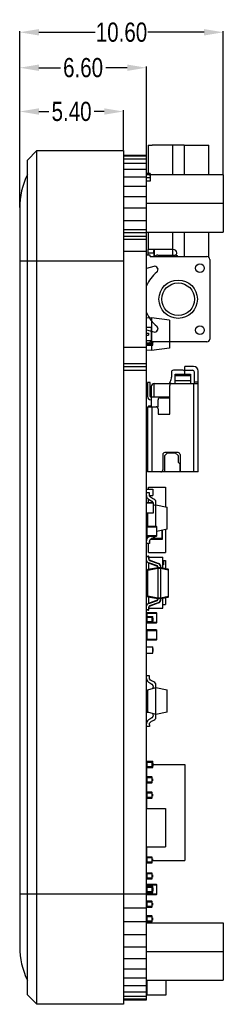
# Model space of a CAD drawing. Header units: inches. Extents: x -16 to 86, y -28 to 28.
# Tile 2 of 35: x 30 to 41, y -25 to 26. Entities that reach past the tile are written whole.
import ezdxf

# ---------------------------------------------------------------- set-up
doc = ezdxf.new("R2010")
doc.units = ezdxf.units.IN
doc.header["$LTSCALE"] = 1.21
doc.header["$MEASUREMENT"] = 0
doc.header["$PDMODE"] = 3
doc.header["$PDSIZE"] = 0.3125
doc.layers.get('0').update_dxf_attribs({"linetype": 'CONTINUOUS'})
doc.layers.get('Defpoints').update_dxf_attribs({"linetype": 'CONTINUOUS'})
doc.layers.add('Dim', color=3, linetype='CONTINUOUS', lineweight=25)
doc.styles.get("Standard").update_dxf_attribs({"font": 'txt', "width": 0.8})
doc.dimstyles.get("Standard").update_dxf_attribs({"dimtxt": 0.15625, "dimasz": 0.1875, "dimexe": 0.125, "dimexo": 0.0625, "dimgap": 0.09, "dimtad": 0, "dimtih": 1, "dimtoh": 1, "dimzin": 4, "dimdsep": 46, "dimtxsty": 'STANDARD', "dimblk": '_FILLED', "dimblk1": '_FILLED', "dimblk2": '_FILLED', "dimcen": 0.09, "dimazin": 1, "dimtp": 0.01, "dimtm": 0.01, "dimtfac": 1, "dimtofl": 0, "dimtmove": 0, "dimatfit": 3, "dimldrblk": '_FILLED', "dimfxl": 1, "dimtolj": 1, "dimtzin": 4, "dimarcsym": 0})

# ---------------------------------------------------------------- blocks, each defined once
blk = doc.blocks.new('_FILLED')
at = {"color": 0, "linetype": 'ByBlock'}
blk.add_solid([(0, 0), (-1, 0.167), (-1, -0.167)], dxfattribs=at)
blk = doc.blocks.new('*D53')
at = {"layer": 'Defpoints', "color": 0}
for p in [(30.122, 21.699), (35.522, 19.667), (30.122, 16.667)]:
    blk.add_point(p, dxfattribs=at)
at = {"layer": 'Dim', "color": 0, "lineweight": -2}
for p, q in [((30.122, 16.699), (30.122, 21.761)), ((31.122, 21.699), (31.644, 21.699)), ((34.522, 21.699), (34.001, 21.699)), ((35.522, 19.699), (35.522, 21.761))]:
    blk.add_line(p, q, dxfattribs=at)
at = {"layer": 'Dim', "color": 0, "lineweight": -2, "rotation": 180}
blk.add_blockref('_FILLED', (30.122, 21.699), dxfattribs=at)
at = {"layer": 'Dim', "color": 0, "lineweight": -2}
blk.add_blockref('_FILLED', (35.522, 21.699), dxfattribs=at)
at = {"layer": 'Dim', "color": 0, "insert": (32.822, 21.699), "char_height": 1, "attachment_point": 5}
blk.add_mtext('\\A1;5.40', dxfattribs=at)
blk = doc.blocks.new('*D54')
at = {"layer": 'Defpoints', "color": 0}
for p in [(30.122, 23.981), (36.722, 19.372), (30.122, 16.667)]:
    blk.add_point(p, dxfattribs=at)
at = {"layer": 'Dim', "color": 0, "lineweight": -2}
for p, q in [((30.122, 16.699), (30.122, 24.044)), ((31.122, 23.981), (32.244, 23.981)), ((35.722, 23.981), (34.601, 23.981)), ((36.722, 19.403), (36.722, 24.044))]:
    blk.add_line(p, q, dxfattribs=at)
at = {"layer": 'Dim', "color": 0, "lineweight": -2, "rotation": 180}
blk.add_blockref('_FILLED', (30.122, 23.981), dxfattribs=at)
at = {"layer": 'Dim', "color": 0, "lineweight": -2}
blk.add_blockref('_FILLED', (36.722, 23.981), dxfattribs=at)
at = {"layer": 'Dim', "color": 0, "insert": (33.422, 23.981), "char_height": 1, "attachment_point": 5}
blk.add_mtext('\\A1;6.60', dxfattribs=at)
blk = doc.blocks.new('*D55')
at = {"layer": 'Defpoints', "color": 0}
for p in [(30.122, 25.828), (40.722, 18.417), (30.122, 16.699)]:
    blk.add_point(p, dxfattribs=at)
at = {"layer": 'Dim', "color": 0, "lineweight": -2}
for p, q in [((30.122, 16.73), (30.122, 25.891)), ((31.122, 25.828), (34.044, 25.828)), ((39.722, 25.828), (36.801, 25.828)), ((40.722, 18.449), (40.722, 25.891))]:
    blk.add_line(p, q, dxfattribs=at)
at = {"layer": 'Dim', "color": 0, "lineweight": -2, "rotation": 180}
blk.add_blockref('_FILLED', (30.122, 25.828), dxfattribs=at)
at = {"layer": 'Dim', "color": 0, "lineweight": -2}
blk.add_blockref('_FILLED', (40.722, 25.828), dxfattribs=at)
at = {"layer": 'Dim', "color": 0, "insert": (35.422, 25.828), "char_height": 1, "attachment_point": 5}
blk.add_mtext('\\A1;10.60', dxfattribs=at)

msp = doc.modelspace()

# ---------------------------------------------------------------- linework, layer by layer
at = {"color": 7, "linetype": 'Continuous'}
for p, q in [((30.522, 19.167), (31.022, 19.667)), ((31.022, -24.833), (31.022, 19.667)), ((31.022, 19.667), (35.522, 19.667)), ((35.522, 19.667), (35.522, -24.833)), ((30.522, -24.333), (30.522, 19.167)), ((35.522, 19.429), (36.722, 19.429)), ((35.522, 19.382), (36.722, 19.382)), ((35.522, 19.241), (36.722, 19.241)), ((35.522, 19.01), (36.722, 19.01)), ((36.722, -24.594), (36.722, 19.429)), ((35.522, 18.691), (36.722, 18.691)), ((35.522, 18.29), (36.722, 18.29)), ((35.522, 17.815), (36.722, 17.815)), ((35.522, 17.273), (36.722, 17.273)), ((30.122, 16.667), (30.122, -21.833)), ((35.522, 16.673), (36.722, 16.673)), ((35.522, 16.027), (36.722, 16.027)), ((35.522, 15.549), (36.722, 15.549)), ((35.522, 15.4), (36.722, 15.4)), ((35.522, 15.205), (36.722, 15.205)), ((35.522, 15.046), (36.722, 15.046)), ((35.522, 14.417), (36.722, 14.417)), ((30.122, 13.917), (35.522, 13.917)), ((35.522, 9.417), (36.722, 9.417)), ((35.522, 8.571), (36.722, 8.571)), ((35.522, 8.405), (36.722, 8.405)), ((35.522, 8.21), (36.722, 8.21)), ((30.122, -19.083), (36.722, -19.083)), ((35.522, -19.802), (36.722, -19.802)), ((35.522, -20.509), (36.722, -20.509)), ((35.522, -21.192), (36.722, -21.192)), ((35.522, -21.839), (36.722, -21.839)), ((35.522, -22.438), (36.722, -22.438)), ((35.522, -22.98), (36.722, -22.98)), ((35.522, -23.455), (36.722, -23.455)), ((36.742, -23.583), (36.742, -24.333)), ((37.742, -24.333), (37.742, -23.583)), ((35.522, -23.856), (36.722, -23.856)), ((30.522, -24.333), (31.022, -24.833)), ((35.522, -24.175), (36.722, -24.175)), ((35.522, -24.407), (36.722, -24.407)), ((35.522, -24.547), (36.722, -24.547)), ((35.522, -24.583), (36.722, -24.583)), ((35.522, -24.594), (36.722, -24.594)), ((36.742, -24.333), (37.742, -24.333)), ((35.522, -24.833), (31.022, -24.833))]:
    msp.add_line(p, q, dxfattribs=at)
at = {"color": 6, "linetype": 'Continuous'}
for p, q in [((36.812, 19.941), (36.812, 18.417)), ((36.812, 19.941), (37.012, 19.941)), ((38.692, 19.941), (37.012, 19.941)), ((38.092, 18.417), (38.092, 19.941)), ((38.692, 19.941), (38.692, 18.417)), ((38.692, 19.941), (39.772, 19.941)), ((39.772, 19.941), (39.972, 19.941)), ((39.972, 18.417), (39.972, 19.941)), ((36.922, 18.467), (36.722, 18.467)), ((36.722, 18.417), (40.722, 18.417)), ((36.722, 18.267), (36.922, 18.267)), ((36.922, 18.067), (36.722, 18.067)), ((36.902, 18.407), (36.902, 18.327)), ((36.902, 18.407), (36.922, 18.407)), ((36.902, 18.327), (36.922, 18.327)), ((36.922, 18.467), (36.922, 18.067)), ((40.722, 18.417), (40.722, 15.417)), ((36.722, 16.917), (40.722, 16.917)), ((36.722, 15.417), (40.722, 15.417)), ((36.812, 15.417), (36.812, 14.511)), ((38.092, 14.211), (38.092, 15.417)), ((38.692, 15.417), (38.692, 14.142)), ((39.972, 14.103), (39.972, 15.417)), ((38.112, 14.511), (36.828, 14.511)), ((37.132, 14.142), (37.132, 14.511)), ((36.922, 14.217), (36.722, 14.217)), ((36.812, 14.217), (36.812, 14.311)), ((37.112, 14.311), (36.812, 14.311)), ((36.922, 14.142), (36.922, 14.217)), ((36.922, 14.142), (39.872, 14.142)), ((37.112, 14.219), (37.102, 14.163)), ((37.102, 14.163), (37.102, 14.142)), ((37.112, 14.311), (37.112, 14.21)), ((37.312, 14.211), (38.212, 14.211)), ((40.022, 13.992), (40.022, 9.842)), ((37.099, 13.626), (36.722, 13.512)), ((36.982, 10.941), (36.722, 10.928)), ((36.982, 10.941), (36.982, 9.241)), ((37.922, 10.826), (36.982, 10.941)), ((37.917, 10.826), (37.917, 9.356)), ((37.922, 10.826), (37.917, 10.826)), ((37.922, 10.826), (37.922, 10.159)), ((36.712, 10.441), (36.712, 9.741)), ((36.972, 10.441), (36.712, 10.441)), ((36.722, 10.323), (37.099, 10.209)), ((36.972, 10.441), (36.972, 9.741)), ((36.722, 10.141), (36.822, 10.141)), ((36.722, 10.041), (36.822, 10.041)), ((36.822, 10.141), (36.822, 10.041)), ((37.922, 10.216), (37.917, 10.216)), ((37.922, 10.212), (37.917, 10.212)), ((37.922, 10.174), (37.917, 10.174)), ((37.922, 10.171), (37.917, 10.171)), ((37.922, 10.17), (37.917, 10.17)), ((37.922, 10.16), (37.917, 10.16)), ((37.922, 10.159), (37.917, 10.159)), ((37.917, 10.158), (37.922, 10.158)), ((37.922, 10.154), (37.917, 10.154)), ((37.922, 10.151), (37.917, 10.151)), ((37.917, 10.144), (37.922, 10.144)), ((37.917, 10.142), (37.922, 10.142)), ((37.922, 10.14), (37.917, 10.14)), ((37.922, 10.139), (37.917, 10.139)), ((37.917, 10.133), (37.922, 10.133)), ((37.917, 10.133), (37.922, 10.133)), ((37.922, 10.131), (37.917, 10.131)), ((37.922, 10.123), (37.917, 10.123)), ((37.917, 10.122), (37.922, 10.122)), ((37.922, 10.118), (37.917, 10.118)), ((37.922, 10.104), (37.917, 10.104)), ((37.917, 10.103), (37.922, 10.103)), ((37.917, 10.096), (37.922, 10.096)), ((37.922, 10.094), (37.917, 10.094)), ((37.917, 10.091), (37.922, 10.091)), ((37.922, 10.091), (37.917, 10.091)), ((37.922, 10.09), (37.917, 10.09)), ((37.922, 10.09), (37.917, 10.09)), ((37.917, 10.088), (37.922, 10.088)), ((37.922, 10.079), (37.917, 10.079)), ((37.917, 10.075), (37.922, 10.075)), ((37.917, 10.07), (37.922, 10.07)), ((37.922, 10.069), (37.917, 10.069)), ((37.922, 10.055), (37.917, 10.055)), ((37.917, 10.05), (37.922, 10.05)), ((37.922, 10.043), (37.917, 10.043)), ((37.917, 10.034), (37.922, 10.034)), ((37.917, 10.025), (37.922, 10.025)), ((37.922, 10.025), (37.917, 10.025)), ((37.917, 10.022), (37.922, 10.022)), ((37.917, 10.014), (37.922, 10.014)), ((37.917, 10.007), (37.922, 10.007)), ((37.922, 9.97), (37.917, 9.97)), ((37.917, 9.966), (37.922, 9.966)), ((37.922, 10.159), (37.922, 10.022)), ((37.922, 10.022), (37.922, 9.357)), ((36.972, 9.741), (36.712, 9.741)), ((36.922, 9.617), (36.722, 9.617)), ((37.027, 9.612), (36.722, 9.612)), ((37.027, 9.582), (36.722, 9.582)), ((36.722, 9.516), (37.047, 9.516)), ((36.981, 9.241), (36.722, 9.255)), ((36.747, 9.552), (36.747, 9.541)), ((36.747, 9.541), (37.022, 9.541)), ((36.753, 9.551), (36.753, 9.617)), ((36.753, 9.551), (36.997, 9.551)), ((36.922, 9.617), (36.922, 9.692)), ((39.872, 9.692), (36.922, 9.692)), ((37.922, 9.357), (36.981, 9.241)), ((36.997, 9.692), (36.997, 9.551)), ((37.022, 9.565), (37.022, 9.541)), ((37.047, 9.566), (37.023, 9.566)), ((37.027, 9.582), (37.027, 9.692)), ((37.027, 9.675), (37.03, 9.675)), ((37.047, 9.616), (37.027, 9.616)), ((37.03, 9.692), (37.03, 9.675)), ((37.047, 9.516), (37.047, 9.692)), ((37.047, 9.652), (37.057, 9.652)), ((37.057, 9.692), (37.057, 9.652)), ((38.622, 8.217), (38.122, 8.217)), ((38.722, 8.217), (38.722, 8.417)), ((39.172, 8.417), (38.722, 8.417)), ((38.722, 8.217), (39.122, 8.217)), ((38.022, 8.117), (38.022, 7.857)), ((38.222, 7.517), (38.222, 8.017)), ((38.222, 8.017), (39.022, 8.017)), ((38.222, 7.932), (39.022, 7.932)), ((38.722, 8.017), (38.722, 8.117)), ((39.022, 8.017), (39.022, 7.517)), ((39.222, 7.517), (39.222, 8.117)), ((39.422, 2.917), (39.422, 8.167)), ((36.772, 7.567), (36.772, 6.847)), ((36.922, 7.567), (36.772, 7.567)), ((36.922, 6.847), (36.922, 7.567)), ((36.972, 7.367), (36.972, 6.307)), ((37.122, 6.817), (37.122, 7.517)), ((37.122, 7.517), (39.422, 7.517)), ((37.959, 7.614), (37.906, 7.517)), ((37.934, 5.917), (37.934, 7.417)), ((39.022, 7.657), (38.222, 7.657)), ((39.172, 7.517), (39.172, 2.917)), ((39.222, 7.617), (39.422, 7.617)), ((37.934, 6.817), (36.952, 6.817)), ((37.324, 6.307), (37.324, 6.68)), ((37.424, 6.777), (37.834, 6.777)), ((37.92, 6.731), (37.934, 6.731)), ((36.772, 6.307), (36.772, 2.917)), ((36.772, 6.307), (37.324, 6.307)), ((36.822, 6.367), (36.822, 6.307)), ((36.822, 6.367), (36.972, 6.367)), ((36.952, 6.667), (36.972, 6.667)), ((37.022, 2.917), (37.022, 6.307)), ((37.324, 6.207), (37.324, 5.917)), ((37.324, 5.917), (37.934, 5.917)), ((37.574, 3.819), (37.574, 3.017)), ((37.822, 3.917), (37.672, 3.767)), ((37.672, 2.917), (37.672, 3.767)), ((38.374, 3.919), (37.674, 3.919)), ((37.822, 3.917), (38.222, 3.917)), ((38.372, 3.767), (38.222, 3.917)), ((38.372, 3.767), (38.372, 3.417)), ((38.474, 3.819), (38.474, 2.917)), ((38.472, 3.317), (38.372, 3.417)), ((38.472, 2.917), (38.472, 3.317)), ((38.472, 2.917), (36.772, 2.917)), ((39.422, 2.917), (38.474, 2.917)), ((36.822, 2.008), (36.822, 2.117)), ((36.822, 2.117), (37.722, 2.117)), ((37.722, 2.117), (37.722, 1.095)), ((36.722, 2.008), (37.047, 2.008)), ((36.872, 1.821), (36.722, 1.821)), ((36.872, 1.738), (36.872, 1.821)), ((36.879, 1.678), (37.047, 1.678)), ((37.047, 2.008), (37.047, 1.678)), ((37.047, 1.927), (37.057, 1.927)), ((37.047, 1.848), (37.057, 1.848)), ((37.047, 1.77), (37.057, 1.77)), ((37.057, 1.927), (37.057, 1.77)), ((37.072, 1.302), (36.722, 1.302)), ((36.822, 1.302), (36.822, 1.492)), ((37.073, 1.29), (37.072, 1.302)), ((37.073, 1.29), (37.085, 1.289)), ((37.085, 0.789), (37.085, 1.289)), ((37.205, 1.201), (37.085, 1.165)), ((37.205, 0.078), (37.205, 1.201)), ((37.205, 1.201), (37.218, 1.201)), ((37.218, 0.078), (37.218, 1.315)), ((37.218, 1.201), (37.802, 1.078)), ((37.802, -0.075), (37.802, 1.078)), ((36.722, 0.777), (37.072, 0.777)), ((36.802, 0.078), (36.802, 0.777)), ((37.072, 0.777), (37.073, 0.789)), ((37.085, 0.789), (37.073, 0.789)), ((36.722, 0.472), (36.802, 0.472)), ((36.722, 0.372), (36.747, 0.372)), ((36.738, 0.197), (36.738, -0.563)), ((36.738, 0.197), (36.802, 0.197)), ((36.738, 0.058), (37.258, 0.058)), ((36.747, 0.447), (36.747, 0.219)), ((36.747, 0.447), (36.802, 0.447)), ((36.758, -0.442), (36.758, 0.078)), ((37.238, 0.078), (36.758, 0.078)), ((36.768, 0.078), (36.768, 0.227)), ((36.802, 0.227), (36.768, 0.227)), ((37.238, 0.078), (37.238, -0.442)), ((37.258, -0.422), (37.258, 0.058)), ((36.722, -0.108), (36.738, -0.108)), ((36.722, -0.208), (36.738, -0.208)), ((37.258, -0.422), (36.738, -0.422)), ((36.758, -0.442), (37.238, -0.442)), ((36.768, -0.541), (36.768, -0.442)), ((37.802, -0.075), (37.258, -0.19)), ((37.528, -0.133), (37.528, -0.593)), ((37.558, -0.563), (37.558, -0.127)), ((37.722, -0.092), (37.722, -1.283)), ((36.872, -0.819), (36.722, -0.819)), ((36.752, -0.563), (36.738, -0.563)), ((36.822, -1.283), (36.822, -0.819)), ((36.872, -0.735), (36.872, -0.819)), ((36.926, -0.593), (37.528, -0.593)), ((37.558, -0.563), (36.967, -0.563)), ((36.832, -1.479), (36.722, -1.485)), ((36.722, -1.495), (36.843, -1.489)), ((36.822, -1.283), (37.722, -1.283)), ((36.832, -1.479), (36.841, -1.639)), ((36.851, -1.638), (36.843, -1.489)), ((36.845, -1.533), (37.582, -1.533)), ((37.582, -2.104), (37.582, -1.533)), ((36.822, -1.822), (36.822, -2.171)), ((36.835, -1.828), (36.839, -1.819)), ((36.835, -1.828), (37.286, -1.992)), ((37.29, -1.983), (36.839, -1.819)), ((36.851, -1.638), (36.841, -1.639)), ((36.883, -1.696), (36.887, -1.687)), ((36.883, -1.696), (37.334, -1.86)), ((37.337, -1.851), (36.887, -1.687)), ((37.29, -1.983), (37.286, -1.992)), ((37.322, -2.044), (37.322, -2.083)), ((37.322, -2.044), (37.332, -2.044)), ((37.332, -2.083), (37.332, -2.044)), ((37.337, -1.851), (37.334, -1.86)), ((37.462, -2.044), (37.462, -2.083)), ((37.462, -2.044), (37.472, -2.044)), ((37.472, -2.083), (37.472, -2.044)), ((37.582, -1.703), (37.722, -1.703)), ((37.602, -1.733), (37.582, -1.733)), ((37.602, -1.933), (37.582, -1.933)), ((37.602, -1.733), (37.602, -1.933)), ((37.722, -1.703), (37.722, -2.131)), ((36.772, -2.201), (36.772, -3.565)), ((36.772, -2.201), (36.793, -2.201)), ((37.322, -2.083), (36.793, -2.176)), ((36.793, -2.201), (37.322, -2.107)), ((36.793, -2.201), (36.793, -2.176)), ((36.793, -3.565), (36.793, -2.201)), ((37.472, -2.083), (37.322, -2.083)), ((37.322, -2.107), (37.322, -2.083)), ((37.322, -2.108), (37.322, -3.658)), ((37.322, -2.108), (37.472, -2.108)), ((37.852, -2.157), (37.472, -2.083)), ((37.472, -2.107), (37.472, -2.083)), ((37.472, -2.107), (37.852, -2.181)), ((37.472, -3.658), (37.472, -2.108)), ((37.852, -2.157), (37.852, -2.181)), ((37.852, -2.181), (37.852, -3.584)), ((37.852, -2.181), (37.872, -2.181)), ((37.872, -3.584), (37.872, -2.181)), ((36.793, -3.565), (36.772, -3.565)), ((37.322, -3.658), (36.793, -3.565)), ((36.793, -3.589), (36.793, -3.565)), ((36.793, -3.589), (37.322, -3.683)), ((37.852, -3.584), (37.472, -3.658)), ((37.872, -3.584), (37.852, -3.584)), ((37.852, -3.584), (37.852, -3.609)), ((36.723, -4.003), (36.745, -4.003)), ((36.822, -3.595), (36.822, -3.943)), ((37.286, -3.773), (36.835, -3.937)), ((36.839, -3.947), (36.835, -3.937)), ((36.839, -3.947), (37.29, -3.783)), ((37.334, -3.905), (36.883, -4.069)), ((36.887, -4.078), (36.883, -4.069)), ((36.887, -4.078), (37.337, -3.914)), ((37.286, -3.773), (37.29, -3.783)), ((37.472, -3.658), (37.322, -3.658)), ((37.322, -3.683), (37.322, -3.658)), ((37.322, -3.683), (37.322, -3.722)), ((37.322, -3.683), (37.472, -3.683)), ((37.332, -3.722), (37.322, -3.722)), ((37.332, -3.722), (37.332, -3.683)), ((37.334, -3.905), (37.337, -3.914)), ((37.462, -3.683), (37.462, -3.722)), ((37.472, -3.722), (37.462, -3.722)), ((37.472, -3.683), (37.852, -3.609)), ((37.472, -3.683), (37.472, -3.658)), ((37.472, -3.722), (37.472, -3.683)), ((37.582, -4.183), (37.582, -3.661)), ((37.582, -4.003), (37.722, -4.003)), ((37.722, -3.634), (37.722, -4.003)), ((36.843, -4.277), (36.722, -4.27)), ((36.722, -4.28), (36.832, -4.286)), ((36.722, -4.618), (37.047, -4.618)), ((36.738, -4.445), (37.258, -4.445)), ((36.738, -4.445), (36.738, -4.618)), ((37.238, -4.425), (36.758, -4.425)), ((36.758, -4.618), (36.758, -4.425)), ((36.841, -4.127), (36.832, -4.286)), ((36.841, -4.127), (36.851, -4.127)), ((36.843, -4.277), (36.851, -4.127)), ((36.848, -4.183), (37.582, -4.183)), ((37.047, -4.948), (37.047, -4.618)), ((37.238, -4.425), (37.238, -4.945)), ((37.258, -4.925), (37.258, -4.445)), ((36.722, -4.661), (37.027, -4.661)), ((37.027, -4.905), (36.722, -4.905)), ((36.722, -4.948), (37.047, -4.948)), ((36.997, -4.63), (36.753, -4.63)), ((36.753, -4.935), (36.753, -4.63)), ((36.753, -4.935), (36.997, -4.935)), ((36.997, -4.63), (36.997, -4.935)), ((37.027, -4.905), (37.027, -4.661)), ((37.03, -4.732), (37.027, -4.732)), ((37.03, -4.734), (37.027, -4.734)), ((37.03, -4.743), (37.027, -4.743)), ((37.027, -4.751), (37.03, -4.751)), ((37.03, -4.839), (37.027, -4.839)), ((37.03, -4.732), (37.03, -4.839)), ((37.047, -4.709), (37.057, -4.709)), ((37.047, -4.713), (37.057, -4.713)), ((37.047, -4.863), (37.057, -4.863)), ((37.047, -4.867), (37.057, -4.867)), ((37.258, -4.925), (37.047, -4.925)), ((37.047, -4.945), (37.238, -4.945)), ((37.057, -4.709), (37.057, -4.867)), ((36.722, -5.408), (36.738, -5.408)), ((36.738, -5.343), (37.258, -5.343)), ((36.738, -5.343), (36.738, -5.823)), ((37.238, -5.323), (36.758, -5.323)), ((36.758, -5.843), (36.758, -5.323)), ((37.238, -5.323), (37.238, -5.843)), ((37.258, -5.823), (37.258, -5.343)), ((36.722, -5.738), (36.738, -5.738)), ((36.722, -5.738), (36.738, -5.738)), ((37.258, -5.823), (36.738, -5.823)), ((36.758, -5.843), (37.238, -5.843)), ((36.722, -6.198), (37.047, -6.198)), ((36.722, -6.528), (37.047, -6.528)), ((37.047, -6.528), (37.047, -6.198)), ((37.047, -6.289), (37.057, -6.289)), ((37.047, -6.293), (37.057, -6.293)), ((37.047, -6.443), (37.057, -6.443)), ((37.047, -6.447), (37.057, -6.447)), ((37.057, -6.289), (37.057, -6.447)), ((36.872, -7.707), (36.722, -7.707)), ((36.872, -7.79), (36.872, -7.707)), ((36.722, -8.478), (36.802, -8.478)), ((36.802, -8.449), (37.205, -8.327)), ((36.802, -9.604), (36.802, -8.449)), ((37.068, -8.368), (37.068, -8.296)), ((37.205, -8.327), (37.218, -8.327)), ((37.205, -9.727), (37.205, -8.327)), ((37.218, -9.841), (37.218, -8.212)), ((37.218, -8.327), (37.802, -8.45)), ((37.802, -9.603), (37.802, -8.45)), ((36.722, -8.808), (36.802, -8.808)), ((36.722, -8.808), (36.802, -8.808)), ((36.722, -9.278), (36.802, -9.278)), ((36.722, -9.608), (36.814, -9.608)), ((36.722, -9.608), (36.814, -9.608)), ((37.205, -9.727), (36.802, -9.604)), ((37.068, -9.757), (37.068, -9.685)), ((37.218, -9.727), (37.205, -9.727)), ((37.802, -9.603), (37.218, -9.727)), ((36.872, -10.263), (36.872, -10.347)), ((36.872, -10.347), (36.722, -10.347)), ((36.722, -12.168), (37.047, -12.168)), ((36.722, -12.211), (37.027, -12.211)), ((36.997, -12.18), (36.753, -12.18)), ((36.753, -12.485), (36.753, -12.18)), ((36.997, -12.18), (36.997, -12.485)), ((37.027, -12.455), (37.027, -12.211)), ((37.03, -12.282), (37.027, -12.282)), ((37.03, -12.284), (37.027, -12.284)), ((37.03, -12.293), (37.027, -12.293)), ((37.027, -12.301), (37.03, -12.301)), ((37.03, -12.282), (37.03, -12.389)), ((37.047, -12.498), (37.047, -12.168)), ((37.047, -12.259), (37.057, -12.259)), ((37.047, -12.263), (37.057, -12.263)), ((37.057, -12.259), (37.057, -12.417)), ((37.027, -12.455), (36.722, -12.455)), ((36.722, -12.498), (37.047, -12.498)), ((36.742, -12.982), (36.742, -12.498)), ((36.753, -12.485), (36.997, -12.485)), ((37.03, -12.389), (37.027, -12.389)), ((37.047, -12.413), (37.057, -12.413)), ((37.047, -12.417), (37.057, -12.417)), ((37.057, -12.333), (38.722, -12.333)), ((38.722, -12.333), (38.722, -17.333)), ((36.722, -13.011), (37.027, -13.011)), ((37.027, -13.255), (36.722, -13.255)), ((36.742, -13.782), (36.742, -13.283)), ((36.997, -12.98), (36.753, -12.98)), ((36.997, -12.98), (36.753, -12.98)), ((36.753, -13.285), (36.753, -12.98)), ((36.753, -13.285), (36.997, -13.285)), ((36.997, -12.98), (36.997, -13.285)), ((37.027, -13.255), (37.027, -13.011)), ((37.027, -13.076), (37.03, -13.076)), ((37.03, -13.082), (37.027, -13.082)), ((37.03, -13.084), (37.027, -13.084)), ((37.03, -13.093), (37.027, -13.093)), ((37.027, -13.101), (37.03, -13.101)), ((37.03, -13.189), (37.027, -13.189)), ((37.03, -13.076), (37.03, -13.189)), ((36.722, -13.811), (37.027, -13.811)), ((36.997, -13.78), (36.753, -13.78)), ((36.753, -14.085), (36.753, -13.78)), ((36.997, -13.78), (36.997, -14.085)), ((37.027, -14.054), (37.027, -13.811)), ((37.027, -14.054), (36.722, -14.054)), ((36.742, -14.633), (36.742, -14.083)), ((36.753, -14.085), (36.997, -14.085)), ((37.027, -13.876), (37.03, -13.876)), ((37.027, -13.92), (37.03, -13.92)), ((37.03, -13.938), (37.027, -13.938)), ((37.03, -13.983), (37.027, -13.983)), ((37.03, -13.876), (37.03, -13.983)), ((36.722, -14.633), (37.722, -14.633)), ((37.722, -14.633), (37.722, -16.633)), ((36.722, -16.633), (37.722, -16.633)), ((36.742, -17.159), (36.742, -16.633)), ((36.722, -17.187), (37.027, -17.187)), ((37.027, -17.431), (36.722, -17.431)), ((36.997, -17.157), (36.753, -17.157)), ((36.753, -17.461), (36.753, -17.157)), ((36.997, -17.157), (36.997, -17.461)), ((37.027, -17.431), (37.027, -17.187)), ((37.027, -17.252), (37.03, -17.252)), ((37.027, -17.297), (37.03, -17.297)), ((37.03, -17.315), (37.027, -17.315)), ((37.03, -17.359), (37.027, -17.359)), ((37.03, -17.252), (37.03, -17.359)), ((37.03, -17.333), (38.722, -17.333)), ((36.753, -17.461), (36.997, -17.461)), ((36.722, -18.021), (37.027, -18.021)), ((37.027, -18.265), (36.722, -18.265)), ((36.997, -17.99), (36.753, -17.99)), ((36.753, -18.295), (36.753, -17.99)), ((36.753, -18.295), (36.997, -18.295)), ((36.997, -17.99), (36.997, -18.295)), ((37.027, -18.265), (37.027, -18.021)), ((37.03, -18.092), (37.027, -18.092)), ((37.03, -18.094), (37.027, -18.094)), ((37.03, -18.103), (37.027, -18.103)), ((37.027, -18.111), (37.03, -18.111)), ((37.03, -18.199), (37.027, -18.199)), ((37.03, -18.092), (37.03, -18.199)), ((36.722, -18.678), (37.047, -18.678)), ((36.722, -18.721), (37.027, -18.721)), ((37.027, -18.964), (36.722, -18.964)), ((36.738, -18.613), (37.258, -18.613)), ((36.738, -18.613), (36.738, -18.678)), ((36.997, -18.69), (36.753, -18.69)), ((36.753, -18.995), (36.753, -18.69)), ((37.238, -18.593), (36.758, -18.593)), ((36.758, -18.678), (36.758, -18.593)), ((36.997, -18.69), (36.997, -18.995)), ((37.027, -18.964), (37.027, -18.721)), ((37.027, -18.786), (37.03, -18.786)), ((37.027, -18.83), (37.03, -18.83)), ((37.03, -18.848), (37.027, -18.848)), ((37.03, -18.893), (37.027, -18.893)), ((37.03, -18.899), (37.027, -18.899)), ((37.03, -18.786), (37.03, -18.899)), ((37.047, -19.008), (37.047, -18.678)), ((37.047, -18.769), (37.057, -18.769)), ((37.047, -18.773), (37.057, -18.773)), ((37.047, -18.923), (37.057, -18.923)), ((37.047, -18.927), (37.057, -18.927)), ((37.057, -18.769), (37.057, -18.927)), ((37.238, -18.593), (37.238, -19.113)), ((37.258, -19.093), (37.258, -18.613)), ((36.722, -19.008), (37.047, -19.008)), ((36.722, -19.491), (37.027, -19.491)), ((36.738, -19.008), (36.738, -19.093)), ((37.258, -19.093), (36.738, -19.093)), ((36.753, -18.995), (36.997, -18.995)), ((36.753, -18.995), (36.997, -18.995)), ((36.997, -19.46), (36.753, -19.46)), ((36.753, -19.765), (36.753, -19.46)), ((36.758, -19.113), (36.758, -19.008)), ((36.758, -19.113), (37.238, -19.113)), ((36.997, -19.46), (36.997, -19.765)), ((37.027, -19.735), (37.027, -19.491)), ((37.027, -19.735), (36.722, -19.735)), ((36.753, -19.765), (36.997, -19.765)), ((37.03, -19.562), (37.027, -19.562)), ((37.03, -19.564), (37.027, -19.564)), ((37.03, -19.573), (37.027, -19.573)), ((37.027, -19.581), (37.03, -19.581)), ((37.03, -19.669), (37.027, -19.669)), ((37.03, -19.562), (37.03, -19.669)), ((36.722, -20.261), (37.027, -20.261)), ((37.027, -20.505), (36.722, -20.505)), ((36.997, -20.23), (36.753, -20.23)), ((36.753, -20.535), (36.753, -20.23)), ((36.997, -20.23), (36.997, -20.535)), ((37.027, -20.505), (37.027, -20.261)), ((37.03, -20.332), (37.027, -20.332)), ((37.03, -20.334), (37.027, -20.334)), ((37.03, -20.343), (37.027, -20.343)), ((37.027, -20.351), (37.03, -20.351)), ((37.03, -20.439), (37.027, -20.439)), ((37.03, -20.332), (37.03, -20.439)), ((36.722, -20.583), (40.722, -20.583)), ((36.753, -20.535), (36.997, -20.535)), ((40.722, -20.583), (40.722, -23.583)), ((36.722, -22.083), (40.722, -22.083)), ((36.722, -23.583), (40.722, -23.583))]:
    msp.add_line(p, q, dxfattribs=at)
for centre, radius in [((39.509, 13.529), 0.226), ((38.372, 11.917), 1), ((38.372, 11.917), 0.85), ((39.509, 10.306), 0.226)]:
    msp.add_circle(centre, radius, dxfattribs=at)
at = {"color": 7, "linetype": 'Continuous'}
for centre, start, end in [((34.15, 16.667), 154.25, 180), ((34.15, -21.833), 180, 205.75)]:
    msp.add_arc(centre, 4.028, start, end, dxfattribs=at)
at = {"color": 6, "linetype": 'Continuous'}
for centre, radius, start, end in [((37.133, 14.503), 0.008, 90.0143, 95.1139), ((38.112, 14.311), 0.2, 7.1808, 90), ((37.312, 14.011), 0.2, 90, 138.4904), ((38.212, 14.011), 0.2, 41.5094, 90), ((38.112, 14.361), 0.2, 309.2782, 352.8192), ((39.872, 13.992), 0.15, 0, 90), ((37.15, 13.459), 0.175, 308.417, 106.8868), ((38.372, 11.917), 1.793, 128.417, 156.976), ((38.372, 11.917), 1.793, 203.024, 231.583), ((37.15, 10.376), 0.175, 253.1132, 51.583), ((39.872, 9.842), 0.15, 270, 0), ((36.753, 9.582), 0.0305, 180, 270), ((36.997, 9.582), 0.0305, 270, 0), ((38.122, 8.117), 0.1, 90, 180), ((38.622, 8.117), 0.1, 0, 90), ((39.122, 8.117), 0.1, 0, 90), ((39.172, 8.167), 0.25, 0, 90), ((37.522, 7.857), 0.5, 330.9454, 0), ((37.122, 7.367), 0.15, 90, 180), ((38.034, 7.417), 0.1, 90, 180), ((36.952, 6.847), 0.18, 180, 270), ((36.952, 6.847), 0.03, 180, 270), ((37.224, 6.207), 0.1, 0, 90), ((37.674, 3.819), 0.1, 90, 180), ((38.374, 3.819), 0.1, 0, 90), ((37.474, 3.017), 0.1, 270, 0), ((36.917, 1.661), 0.191, 208.2032, 210.2388), ((36.897, -6.493), 7.785, 88.7098, 91.2881), ((37.072, 1.289), 0.0125, 0, 90), ((36.897, 8.572), 7.785, 268.7119, 271.2902), ((37.072, 0.789), 0.0125, 270, 0), ((36.768, 0.197), 0.03, 90, 180), ((36.758, 0.058), 0.02, 90, 180), ((37.238, 0.058), 0.02, 0, 90), ((36.758, -0.422), 0.02, 180, 270), ((37.238, -0.422), 0.02, 270, 0), ((36.768, -0.563), 0.03, 180, 218.1507), ((36.916, -0.658), 0.191, 147.9649, 150.6108), ((37.528, -0.563), 0.03, 270, 0), ((36.833, -1.489), 0.01, 3, 93), ((36.905, -1.635), 0.195, 200.0058, 250), ((36.905, -1.635), 0.205, 206.4816, 250), ((36.905, -1.635), 0.065, 183, 250), ((36.905, -1.635), 0.055, 183, 250), ((37.267, -2.044), 0.055, 0, 70), ((37.267, -2.044), 0.065, 0, 70), ((37.267, -2.044), 0.195, 0, 70), ((37.267, -2.044), 0.205, 0, 70), ((36.797, -2.201), 0.025, 100, 180), ((37.847, -2.181), 0.025, 0, 79), ((36.797, -3.565), 0.025, 180, 260), ((37.847, -3.584), 0.025, 281, 0), ((36.905, -4.13), 0.205, 110, 153.5186), ((36.905, -4.13), 0.195, 110, 159.9943), ((36.905, -4.13), 0.065, 110, 177), ((36.905, -4.13), 0.055, 110, 177), ((37.267, -3.722), 0.055, 290, 0), ((37.267, -3.722), 0.065, 290, 0), ((37.267, -3.722), 0.195, 290, 0), ((37.267, -3.722), 0.205, 290, 0), ((36.758, -4.445), 0.02, 90, 180), ((36.833, -4.276), 0.01, 267, 357), ((37.238, -4.445), 0.02, 0, 90), ((36.753, -4.661), 0.0305, 90, 180), ((36.753, -4.905), 0.0305, 180, 270), ((36.997, -4.661), 0.0305, 0, 90), ((36.997, -4.905), 0.0305, 270, 0), ((37.238, -4.925), 0.02, 270, 0), ((36.758, -5.343), 0.02, 90, 180), ((37.238, -5.343), 0.02, 0, 90), ((36.758, -5.823), 0.02, 180, 270), ((37.238, -5.823), 0.02, 270, 0), ((36.753, -12.211), 0.0305, 90, 180), ((36.997, -12.211), 0.0305, 0, 90), ((36.753, -12.455), 0.0305, 180, 270), ((36.997, -12.455), 0.0305, 270, 0), ((36.753, -13.011), 0.0305, 90, 180), ((36.753, -13.011), 0.0305, 90, 180), ((36.753, -13.255), 0.0305, 180, 270), ((36.997, -13.011), 0.0305, 12.6674, 90), ((36.997, -13.011), 0.0305, 0, 90), ((36.997, -13.255), 0.0305, 270, 0), ((36.753, -13.811), 0.0305, 90, 180), ((36.997, -13.811), 0.0305, 0, 90), ((36.997, -14.054), 0.0305, 270, 0), ((36.753, -17.187), 0.0305, 90, 180), ((36.997, -17.187), 0.0305, 0, 90), ((36.997, -17.431), 0.0305, 270, 0), ((36.753, -18.021), 0.0305, 90, 180), ((36.753, -18.265), 0.0305, 180, 270), ((36.997, -18.021), 0.0305, 0, 90), ((36.997, -18.265), 0.0305, 270, 0), ((36.753, -18.721), 0.0305, 90, 180), ((36.753, -18.965), 0.0305, 192.6679, 270), ((36.758, -18.613), 0.02, 90, 180), ((36.997, -18.721), 0.0305, 0, 90), ((36.997, -18.964), 0.0305, 270, 0), ((36.997, -18.965), 0.0305, 270, 0), ((37.238, -18.613), 0.02, 0, 90), ((36.753, -19.491), 0.0305, 90, 180), ((36.758, -19.093), 0.02, 180, 270), ((36.997, -19.491), 0.0305, 0, 90), ((37.238, -19.093), 0.02, 270, 0), ((36.753, -19.735), 0.0305, 180, 270), ((36.997, -19.735), 0.0305, 270, 0), ((36.753, -20.261), 0.0305, 90, 180), ((36.753, -20.505), 0.0305, 180, 270), ((36.997, -20.261), 0.0305, 0, 90), ((36.997, -20.505), 0.0305, 270, 0)]:
    msp.add_arc(centre, radius, start, end, dxfattribs=at)
for centre, start_param, end_param in [((37.601, -2.108), 3.123385, 3.141593), ((37.601, -3.658), -3.141593, -3.123385)]:
    msp.add_ellipse(centre, major_axis=(0.129, 0), ratio=0.19438, start_param=start_param, end_param=end_param, dxfattribs=at)
for points, knots in [([(36.812, 14.311), (36.812, 14.336), (36.812, 14.373), (36.813, 14.42), (36.813, 14.45), (36.815, 14.472), (36.817, 14.486), (36.818, 14.495), (36.82, 14.501), (36.822, 14.507), (36.826, 14.511), (36.828, 14.511)], [0, 0, 0, 0, 0.37581, 0.545707, 0.694681, 0.816255, 0.865696, 0.907261, 0.940906, 0.966864, 1, 1, 1, 1]), ([(37.112, 14.311), (37.112, 14.336), (37.112, 14.373), (37.113, 14.42), (37.114, 14.449), (37.116, 14.474), (37.119, 14.491), (37.122, 14.501), (37.125, 14.507), (37.129, 14.51), (37.132, 14.511)], [0, 0, 0, 0, 0.369607, 0.537052, 0.684388, 0.805296, 0.89691, 0.931687, 0.959601, 1, 1, 1, 1]), ([(37.424, 6.777), (37.411, 6.777), (37.385, 6.772), (37.352, 6.751), (37.33, 6.719), (37.324, 6.693), (37.324, 6.68)], [0, 0, 0, 0, 0.253415, 0.504789, 0.753361, 1, 1, 1, 1]), ([(37.92, 6.731), (37.911, 6.745), (37.885, 6.769), (37.851, 6.777), (37.834, 6.777)], [0, 0, 0, 0, 0.496986, 1, 1, 1, 1]), ([(37.073, 1.29), (37.073, 1.269), (37.074, 1.227), (37.075, 1.165), (37.075, 1.102), (37.075, 1.039), (37.075, 0.977), (37.075, 0.914), (37.074, 0.852), (37.073, 0.81), (37.073, 0.789)], [0, 0, 0, 0, 0.124987, 0.249988, 0.374993, 0.5, 0.625007, 0.750012, 0.875013, 1, 1, 1, 1])]:
    msp.add_open_spline(points, degree=3, knots=knots, dxfattribs=at)
for points in [[(36.722, 1.681), (36.723, 1.635), (36.733, 1.599), (36.748, 1.57)], [(36.752, 1.565), (36.822, 1.443), (37.002, 1.445), (37.054, 1.302)], [(37.218, 1.315), (37.218, 1.597), (36.872, 1.461), (36.872, 1.738)], [(36.903, -0.443), (36.846, -0.473), (36.789, -0.502), (36.755, -0.557)], [(36.872, -0.735), (36.872, -0.516), (37.088, -0.555), (37.179, -0.443)], [(36.75, -0.564), (36.733, -0.594), (36.723, -0.631), (36.722, -0.679)], [(37.322, -2.107), (37.322, -2.107), (37.322, -2.108), (37.322, -2.108)], [(37.322, -3.658), (37.322, -3.658), (37.322, -3.658), (37.322, -3.658)], [(36.722, -7.847), (36.727, -8.123), (37.051, -8.033), (37.068, -8.296)], [(37.218, -8.212), (37.218, -7.931), (36.872, -8.067), (36.872, -7.79)], [(37.068, -9.757), (37.051, -10.021), (36.727, -9.93), (36.722, -10.207)], [(36.872, -10.263), (36.872, -9.986), (37.218, -10.122), (37.218, -9.841)]]:
    msp.add_open_spline(points, degree=3, dxfattribs=at)

# ---------------------------------------------------------------- dimensions: what is measured, and where the dimension line sits
at = {"layer": 'Dim'}
for base, p1, p2, picture, middle in [((30.122, 25.828), (40.722, 18.417), (30.122, 16.699), '*D55', (35.422, 25.828)), ((30.122, 23.981), (36.722, 19.372), (30.122, 16.667), '*D54', (33.422, 23.981)), ((30.122, 21.699), (35.522, 19.667), (30.122, 16.667), '*D53', (32.822, 21.699))]:
    dim = msp.add_linear_dim(base=base, p1=p1, p2=p2, dimstyle='STANDARD', override={"dimscale": 0.5, "dimtxt": 2, "dimasz": 2, "dimtih": 0, "dimtoh": 0, "dimzin": 0, "dimcen": 0.198, "dimadec": 0, "dimazin": 0, "dimtp": 0, "dimtm": 0, "dimtdec": 4, "dimtzin": 0}, dxfattribs=at)
    dim.commit()
    dim.dimension.update_dxf_attribs({"geometry": picture, "text_midpoint": middle})

doc.saveas('drawing.dxf')
